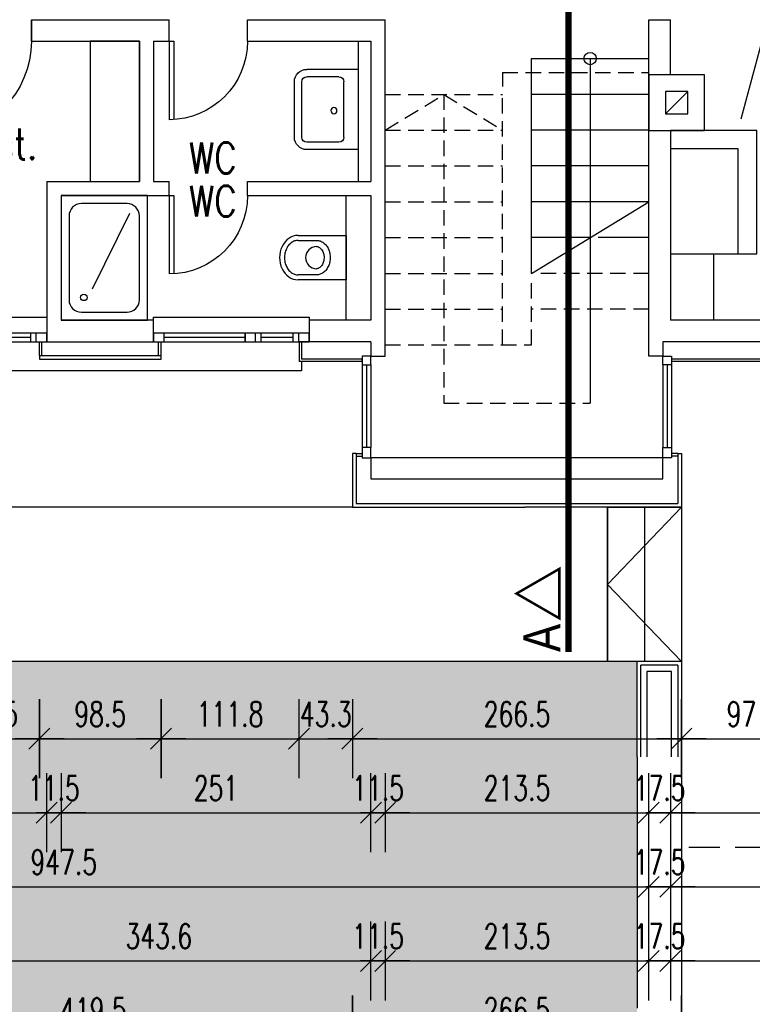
# Model space of a CAD drawing. Header units: millimetres. Extents: x -9704 to 3214, y -3659 to 2082.
# Tile 29 of 33: x 468 to 1061, y -515 to 283. Entities that reach past the tile are written whole.
import ezdxf

# ---------------------------------------------------------------- set-up
doc = ezdxf.new("R2010")
doc.units = ezdxf.units.MM
doc.header["$LTSCALE"] = 100
for name, pattern in [('STRICHPUNKTX2', [0.2, 0.1, -0.05, 0, -0.05]), ('VERDECKT', [0.0375, 0.025, -0.0125]), ('VERDECKT2', [0.01875, 0.0125, -0.00625])]:
    doc.linetypes.add(name, pattern=pattern)
for name, color, linetype in [('A-Ansi-contin', 9, 'Continuous'), ('A-Ansi-gestrich', 9, 'VERDECKT'), ('A-Ansi-Grün', 120, 'Continuous'), ('A-Einr', 171, 'Continuous'), ('A-FenTür', 2, 'Continuous'), ('A-HLS', 4, 'Continuous'), ('A-Schraffgrau', 254, 'Continuous'), ('A-Text100', 133, 'Continuous'), ('A-Wand-MW', 6, 'Continuous'), ('A-Wand-VMZ', 34, 'Continuous'), ('A-Wand_Holzfassade', 41, 'Continuous'), ('A_Bem', 4, 'Continuous'), ('A_Linie-Verdeckt', 2, 'VERDECKT2'), ('A_Treppen', 30, 'Continuous'), ('MASZE', 2, 'Continuous')]:
    doc.layers.add(name, color=color, linetype=linetype)
doc.layers.get('0').freeze()
doc.styles.add('Arial', font='arialn.ttf')
doc.styles.add('Bem100', font='romans.shx', dxfattribs={"width": 0.7})
doc.styles.add('Romans', font='Romans.shx', dxfattribs={"width": 0.7})
doc.dimstyles.new('Bem100', dxfattribs={"dimtxt": 20, "dimasz": 0.8, "dimexe": 1.25, "dimexo": 0.625, "dimgap": 10, "dimtad": 1, "dimdec": 1, "dimdsep": 46, "dimtxsty": 'Bem100', "dimblk": 'Bem100', "dimcen": 2.5, "dimse1": 1, "dimse2": 1, "dimclrd": 256, "dimadec": 0, "dimazin": 2, "dimtfac": 1, "dimtdec": 1, "dimtix": 1, "dimtmove": 2, "dimatfit": 3, "dimldrblk": 'NONE', "dimfxl": 0, "dimlwd": -1, "dimarcsym": 0})

# ---------------------------------------------------------------- blocks, each defined once
blk = doc.blocks.new('WT-65-52')
at = {"layer": 'A-HLS', "ltscale": 80}
for p, q in [((0, -32.5), (0, 32.5)), ((0, 32.5), (28.28, 32.5)), ((0, 32.5), (42, 32.5)), ((16, 26.5), (42, 26.5)), ((12, -22.5), (12, 22.5)), ((46, -22.5), (46, 22.5)), ((52, -22.5), (52, 22.5)), ((16, -26.5), (42, -26.5)), ((0, -32.5), (28.28, -32.5)), ((0, -32.5), (42, -32.5))]:
    blk.add_line(p, q, dxfattribs=at)
blk.add_circle((20, -0.89), 2.5, dxfattribs=at)
for centre, radius, start, end in [((42, 22.5), 10, 0, 90), ((16, 22.5), 4, 90, 180), ((42, 22.5), 4, 0, 90), ((16, -22.5), 4, 180, 270), ((42, -22.5), 10, 270, 0), ((42, -22.5), 4, 270, 0)]:
    blk.add_arc(centre, radius, start, end, dxfattribs=at)
blk = doc.blocks.new('WC-40-60')
at = {"layer": 'A-HLS', "ltscale": 80}
for p, q in [((0, -18), (0, 18)), ((0, 18), (39, 18)), ((24, 14), (39, 14)), ((39, -14), (24, -14)), ((39, -18), (0, -18))]:
    blk.add_line(p, q, dxfattribs=at)
blk.add_arc((24, 0), 9, 270, 90, dxfattribs=at)
blk.add_ellipse((39, 0), major_axis=(0, -18), ratio=0.833333, start_param=0, end_param=3.141593, dxfattribs=at)
for points, knots in [([(24, -14), (23.05, -14), (22.1, -13.84), (20.23, -13.2), (19.31, -12.71), (17.58, -11.41), (16.77, -10.6), (15.33, -8.68), (14.71, -7.57), (13.73, -5.17), (13.38, -3.87), (12.99, -1.18), (12.95, 0.2), (13.19, 2.91), (13.47, 4.24), (14.31, 6.74), (14.88, 7.9), (16.22, 9.95), (16.99, 10.84), (18.67, 12.29), (19.57, 12.86), (21.42, 13.66), (22.37, 13.9), (23.54, 13.99), (23.77, 14), (24, 14)], [0, 0, 0, 0, 0.279508, 0.279508, 0.559016, 0.559016, 0.838523, 0.838523, 1.118031, 1.118031, 1.397539, 1.397539, 1.677047, 1.677047, 1.956555, 1.956555, 2.236062, 2.236062, 2.51557, 2.51557, 2.795078, 2.795078, 3.074586, 3.074586, 3.141593, 3.141593, 3.141593, 3.141593]), ([(24, -9), (23.7, -9), (23.41, -8.96), (22.8, -8.81), (22.48, -8.69), (21.79, -8.32), (21.43, -8.07), (20.7, -7.43), (20.33, -7.03), (19.65, -6.1), (19.33, -5.55), (18.84, -4.48), (18.65, -3.99), (18.34, -2.95), (18.22, -2.41), (18.02, -1.07), (17.98, -0.24), (18.04, 1.18), (18.11, 1.78), (18.34, 2.96), (18.5, 3.53), (18.88, 4.59), (19.1, 5.1), (19.92, 6.59), (20.6, 7.38), (21.67, 8.25), (22.06, 8.48), (22.73, 8.79), (23.03, 8.88), (23.54, 8.98), (23.77, 9), (24, 9)], [0, 0, 0, 0, 0.209618, 0.209618, 0.419235, 0.419235, 0.634683, 0.634683, 0.850131, 0.850131, 1.065579, 1.065579, 1.229173, 1.229173, 1.392767, 1.392767, 1.624417, 1.624417, 1.799905, 1.799905, 1.975393, 1.975393, 2.150881, 2.150881, 2.54745, 2.54745, 2.783121, 2.783121, 2.979166, 2.979166, 3.141593, 3.141593, 3.141593, 3.141593]), ([(39, -14), (39.95, -14), (40.9, -13.84), (42.77, -13.2), (43.69, -12.71), (45.42, -11.41), (46.23, -10.6), (47.67, -8.68), (48.29, -7.57), (49.27, -5.17), (49.62, -3.87), (50.01, -1.18), (50.05, 0.2), (49.81, 2.91), (49.53, 4.24), (48.69, 6.74), (48.12, 7.9), (46.78, 9.95), (46.01, 10.84), (44.33, 12.29), (43.43, 12.86), (41.58, 13.66), (40.63, 13.9), (39.46, 13.99), (39.23, 14), (39, 14)], [0, 0, 0, 0, 0.279508, 0.279508, 0.559016, 0.559016, 0.838523, 0.838523, 1.118031, 1.118031, 1.397539, 1.397539, 1.677047, 1.677047, 1.956555, 1.956555, 2.236062, 2.236062, 2.51557, 2.51557, 2.795078, 2.795078, 3.074586, 3.074586, 3.141593, 3.141593, 3.141593, 3.141593])]:
    blk.add_open_spline(points, degree=3, knots=knots, dxfattribs=at)
blk = doc.blocks.new('IW17-Tür76')
for p, q in [((0, 0), (0, -17.5)), ((76, 0), (76, -17.5))]:
    blk.add_line(p, q)
at = {"layer": 'A-FenTür'}
for p, q in [((0, 0), (0, 76)), ((4, 0), (4, 75.89)), ((0, 0), (4, 0))]:
    blk.add_line(p, q, dxfattribs=at)
blk.add_arc((0, 0), 76, 0, 90, dxfattribs=at)
blk = doc.blocks.new('Bem100')
at = {"layer": 'MASZE', "linetype": 'Continuous'}
for p, q in [((0, -40), (0, 40)), ((10.61, 10.61), (-10.61, -10.61)), ((-25, 0), (25, 0))]:
    blk.add_line(p, q, dxfattribs=at)
blk = doc.blocks.new('*D184')
at = {"layer": 'A_Bem'}
blk.add_line((407.8, -300), (482.7, -300), dxfattribs=at)
at = {"layer": 'Defpoints', "color": 0}
for p in [(407, 5.5), (483.5, 7.5), (483.5, -300)]:
    blk.add_point(p, dxfattribs=at)
at = {"layer": 'A_Bem', "xscale": 0.8, "yscale": 0.8, "zscale": 0.8, "rotation": 180}
blk.add_blockref('Bem100', (407, -300), dxfattribs=at)
at = {"layer": 'A_Bem', "xscale": 0.8, "yscale": 0.8, "zscale": 0.8}
blk.add_blockref('Bem100', (483.5, -300), dxfattribs=at)
at = {"layer": 'A_Bem', "color": 0, "insert": (445.25, -280), "char_height": 20, "attachment_point": 5, "style": 'Bem100'}
blk.add_mtext('76.5', dxfattribs=at)
blk = doc.blocks.new('_None')
blk = doc.blocks.new('*D185')
at = {"layer": 'A_Bem'}
blk.add_line((484.3, -300), (581.2, -300), dxfattribs=at)
at = {"layer": 'Defpoints', "color": 0}
for p in [(483.5, 7.5), (582, 7.5), (582, -300)]:
    blk.add_point(p, dxfattribs=at)
at = {"layer": 'A_Bem', "xscale": 0.8, "yscale": 0.8, "zscale": 0.8, "rotation": 180}
blk.add_blockref('Bem100', (483.5, -300), dxfattribs=at)
at = {"layer": 'A_Bem', "xscale": 0.8, "yscale": 0.8, "zscale": 0.8}
blk.add_blockref('Bem100', (582, -300), dxfattribs=at)
at = {"layer": 'A_Bem', "color": 0, "insert": (532.75, -280), "char_height": 20, "attachment_point": 5, "style": 'Bem100'}
blk.add_mtext('98.5', dxfattribs=at)
blk = doc.blocks.new('*D186')
at = {"layer": 'A_Bem'}
blk.add_line((582.8, -300), (692.95, -300), dxfattribs=at)
at = {"layer": 'Defpoints', "color": 0}
for p in [(582, 7.5), (693.75, 5.5), (693.75, -300)]:
    blk.add_point(p, dxfattribs=at)
at = {"layer": 'A_Bem', "xscale": 0.8, "yscale": 0.8, "zscale": 0.8, "rotation": 180}
blk.add_blockref('Bem100', (582, -300), dxfattribs=at)
at = {"layer": 'A_Bem', "xscale": 0.8, "yscale": 0.8, "zscale": 0.8}
blk.add_blockref('Bem100', (693.75, -300), dxfattribs=at)
at = {"layer": 'A_Bem', "color": 0, "insert": (637.88, -280), "char_height": 20, "attachment_point": 5, "style": 'Bem100'}
blk.add_mtext('111.8', dxfattribs=at)
blk = doc.blocks.new('*D187')
at = {"layer": 'A_Bem'}
for p, q in [((692.95, -300), (692.15, -300)), ((693.75, -300), (737, -300)), ((737.8, -300), (738.6, -300))]:
    blk.add_line(p, q, dxfattribs=at)
at = {"layer": 'Defpoints', "color": 0}
for p in [(693.75, 5.5), (737, -112.5), (737, -300)]:
    blk.add_point(p, dxfattribs=at)
at = {"layer": 'A_Bem', "xscale": 0.8, "yscale": 0.8, "zscale": 0.8}
blk.add_blockref('Bem100', (693.75, -300), dxfattribs=at)
at = {"layer": 'A_Bem', "xscale": 0.8, "yscale": 0.8, "zscale": 0.8, "rotation": 180}
blk.add_blockref('Bem100', (737, -300), dxfattribs=at)
at = {"layer": 'A_Bem', "color": 0, "insert": (715.38, -280), "char_height": 20, "attachment_point": 5, "style": 'Bem100'}
blk.add_mtext('43.3', dxfattribs=at)
blk = doc.blocks.new('*D188')
at = {"layer": 'A_Bem'}
blk.add_line((737.8, -300), (1002.7, -300), dxfattribs=at)
at = {"layer": 'Defpoints', "color": 0}
for p in [(737, -112.5), (1003.5, -112.5), (1003.5, -300)]:
    blk.add_point(p, dxfattribs=at)
at = {"layer": 'A_Bem', "xscale": 0.8, "yscale": 0.8, "zscale": 0.8, "rotation": 180}
blk.add_blockref('Bem100', (737, -300), dxfattribs=at)
at = {"layer": 'A_Bem', "xscale": 0.8, "yscale": 0.8, "zscale": 0.8}
blk.add_blockref('Bem100', (1003.5, -300), dxfattribs=at)
at = {"layer": 'A_Bem', "color": 0, "insert": (870.25, -280), "char_height": 20, "attachment_point": 5, "style": 'Bem100'}
blk.add_mtext('266.5', dxfattribs=at)
blk = doc.blocks.new('*D189')
at = {"layer": 'A_Bem'}
blk.add_line((1004.3, -300), (1099.7, -300), dxfattribs=at)
at = {"layer": 'Defpoints', "color": 0}
for p in [(1100.5, 5.5), (1003.5, -112.5), (1100.5, -300)]:
    blk.add_point(p, dxfattribs=at)
at = {"layer": 'A_Bem', "xscale": 0.8, "yscale": 0.8, "zscale": 0.8, "rotation": 180}
blk.add_blockref('Bem100', (1003.5, -300), dxfattribs=at)
at = {"layer": 'A_Bem', "xscale": 0.8, "yscale": 0.8, "zscale": 0.8}
blk.add_blockref('Bem100', (1100.5, -300), dxfattribs=at)
at = {"layer": 'A_Bem', "color": 0, "insert": (1052, -280), "char_height": 20, "attachment_point": 5, "style": 'Bem100'}
blk.add_mtext('97', dxfattribs=at)
blk = doc.blocks.new('*D195')
at = {"layer": 'A_Bem'}
blk.add_line((351.8, -360), (488.7, -360), dxfattribs=at)
at = {"layer": 'Defpoints', "color": 0}
for p in [(489.5, 41.5), (351, 39), (489.5, -360)]:
    blk.add_point(p, dxfattribs=at)
at = {"layer": 'A_Bem', "xscale": 0.8, "yscale": 0.8, "zscale": 0.8, "rotation": 180}
blk.add_blockref('Bem100', (351, -360), dxfattribs=at)
at = {"layer": 'A_Bem', "xscale": 0.8, "yscale": 0.8, "zscale": 0.8}
blk.add_blockref('Bem100', (489.5, -360), dxfattribs=at)
at = {"layer": 'A_Bem', "color": 0, "insert": (420.25, -340), "char_height": 20, "attachment_point": 5, "style": 'Bem100'}
blk.add_mtext('138.5', dxfattribs=at)
blk = doc.blocks.new('*D196')
at = {"layer": 'A_Bem'}
for p, q in [((488.7, -360), (487.9, -360)), ((489.5, -360), (501, -360)), ((501.8, -360), (502.6, -360))]:
    blk.add_line(p, q, dxfattribs=at)
at = {"layer": 'Defpoints', "color": 0}
for p in [(489.5, 41.5), (501, 39), (501, -360)]:
    blk.add_point(p, dxfattribs=at)
at = {"layer": 'A_Bem', "xscale": 0.8, "yscale": 0.8, "zscale": 0.8}
blk.add_blockref('Bem100', (489.5, -360), dxfattribs=at)
at = {"layer": 'A_Bem', "xscale": 0.8, "yscale": 0.8, "zscale": 0.8, "rotation": 180}
blk.add_blockref('Bem100', (501, -360), dxfattribs=at)
at = {"layer": 'A_Bem', "color": 0, "insert": (495.25, -340), "char_height": 20, "attachment_point": 5, "style": 'Bem100'}
blk.add_mtext('11.5', dxfattribs=at)
blk = doc.blocks.new('*D197')
at = {"layer": 'A_Bem'}
blk.add_line((501.8, -360), (751.2, -360), dxfattribs=at)
at = {"layer": 'Defpoints', "color": 0}
for p in [(501, 39), (752, 39), (752, -360)]:
    blk.add_point(p, dxfattribs=at)
at = {"layer": 'A_Bem', "xscale": 0.8, "yscale": 0.8, "zscale": 0.8, "rotation": 180}
blk.add_blockref('Bem100', (501, -360), dxfattribs=at)
at = {"layer": 'A_Bem', "xscale": 0.8, "yscale": 0.8, "zscale": 0.8}
blk.add_blockref('Bem100', (752, -360), dxfattribs=at)
at = {"layer": 'A_Bem', "color": 0, "insert": (626.5, -340), "char_height": 20, "attachment_point": 5, "style": 'Bem100'}
blk.add_mtext('251', dxfattribs=at)
blk = doc.blocks.new('*D198')
at = {"layer": 'A_Bem'}
for p, q in [((751.2, -360), (750.4, -360)), ((752, -360), (763.5, -360)), ((764.3, -360), (765.1, -360))]:
    blk.add_line(p, q, dxfattribs=at)
at = {"layer": 'Defpoints', "color": 0}
for p in [(752, 39), (763.5, 10), (763.5, -360)]:
    blk.add_point(p, dxfattribs=at)
at = {"layer": 'A_Bem', "xscale": 0.8, "yscale": 0.8, "zscale": 0.8}
blk.add_blockref('Bem100', (752, -360), dxfattribs=at)
at = {"layer": 'A_Bem', "xscale": 0.8, "yscale": 0.8, "zscale": 0.8, "rotation": 180}
blk.add_blockref('Bem100', (763.5, -360), dxfattribs=at)
at = {"layer": 'A_Bem', "color": 0, "insert": (757.75, -340), "char_height": 20, "attachment_point": 5, "style": 'Bem100'}
blk.add_mtext('11.5', dxfattribs=at)
blk = doc.blocks.new('*D199')
at = {"layer": 'A_Bem'}
blk.add_line((764.3, -360), (976.2, -360), dxfattribs=at)
at = {"layer": 'Defpoints', "color": 0}
for p in [(763.5, 10), (977, 10), (977, -360)]:
    blk.add_point(p, dxfattribs=at)
at = {"layer": 'A_Bem', "xscale": 0.8, "yscale": 0.8, "zscale": 0.8, "rotation": 180}
blk.add_blockref('Bem100', (763.5, -360), dxfattribs=at)
at = {"layer": 'A_Bem', "xscale": 0.8, "yscale": 0.8, "zscale": 0.8}
blk.add_blockref('Bem100', (977, -360), dxfattribs=at)
at = {"layer": 'A_Bem', "color": 0, "insert": (870.25, -340), "char_height": 20, "attachment_point": 5, "style": 'Bem100'}
blk.add_mtext('213.5', dxfattribs=at)
blk = doc.blocks.new('*D200')
at = {"layer": 'A_Bem'}
for p, q in [((976.2, -360), (975.4, -360)), ((977, -360), (994.5, -360)), ((995.3, -360), (996.1, -360))]:
    blk.add_line(p, q, dxfattribs=at)
at = {"layer": 'Defpoints', "color": 0}
for p in [(994.5, 39), (977, 10), (994.5, -360)]:
    blk.add_point(p, dxfattribs=at)
at = {"layer": 'A_Bem', "xscale": 0.8, "yscale": 0.8, "zscale": 0.8}
blk.add_blockref('Bem100', (977, -360), dxfattribs=at)
at = {"layer": 'A_Bem', "xscale": 0.8, "yscale": 0.8, "zscale": 0.8, "rotation": 180}
blk.add_blockref('Bem100', (994.5, -360), dxfattribs=at)
at = {"layer": 'A_Bem', "color": 0, "insert": (985.75, -340), "char_height": 20, "attachment_point": 5, "style": 'Bem100'}
blk.add_mtext('17.5', dxfattribs=at)
blk = doc.blocks.new('*D201')
at = {"layer": 'A_Bem'}
blk.add_line((995.3, -360), (1507.2, -360), dxfattribs=at)
at = {"layer": 'Defpoints', "color": 0}
for p in [(1508, 240), (994.5, 39), (1508, -360)]:
    blk.add_point(p, dxfattribs=at)
at = {"layer": 'A_Bem', "xscale": 0.8, "yscale": 0.8, "zscale": 0.8, "rotation": 180}
blk.add_blockref('Bem100', (994.5, -360), dxfattribs=at)
at = {"layer": 'A_Bem', "xscale": 0.8, "yscale": 0.8, "zscale": 0.8}
blk.add_blockref('Bem100', (1508, -360), dxfattribs=at)
at = {"layer": 'A_Bem', "color": 0, "insert": (1251.25, -340), "char_height": 20, "attachment_point": 5, "style": 'Bem100'}
blk.add_mtext('513.5', dxfattribs=at)
blk = doc.blocks.new('*D205')
at = {"layer": 'A_Bem'}
blk.add_line((30.3, -420), (976.2, -420), dxfattribs=at)
at = {"layer": 'Defpoints', "color": 0}
for p in [(977, 427.5), (29.5, 282.5), (977, -420)]:
    blk.add_point(p, dxfattribs=at)
at = {"layer": 'A_Bem', "xscale": 0.8, "yscale": 0.8, "zscale": 0.8, "rotation": 180}
blk.add_blockref('Bem100', (29.5, -420), dxfattribs=at)
at = {"layer": 'A_Bem', "xscale": 0.8, "yscale": 0.8, "zscale": 0.8}
blk.add_blockref('Bem100', (977, -420), dxfattribs=at)
at = {"layer": 'A_Bem', "color": 0, "insert": (503.25, -400), "char_height": 20, "attachment_point": 5, "style": 'Bem100'}
blk.add_mtext('947.5', dxfattribs=at)
blk = doc.blocks.new('*D208')
at = {"layer": 'A_Bem'}
for p, q in [((976.2, -420), (975.4, -420)), ((977, -420), (994.5, -420)), ((995.3, -420), (996.1, -420))]:
    blk.add_line(p, q, dxfattribs=at)
at = {"layer": 'Defpoints', "color": 0}
for p in [(977, 427.5), (994.5, 427.5), (994.5, -420)]:
    blk.add_point(p, dxfattribs=at)
at = {"layer": 'A_Bem', "xscale": 0.8, "yscale": 0.8, "zscale": 0.8}
blk.add_blockref('Bem100', (977, -420), dxfattribs=at)
at = {"layer": 'A_Bem', "xscale": 0.8, "yscale": 0.8, "zscale": 0.8, "rotation": 180}
blk.add_blockref('Bem100', (994.5, -420), dxfattribs=at)
at = {"layer": 'A_Bem', "color": 0, "insert": (985.75, -400), "char_height": 20, "attachment_point": 5, "style": 'Bem100'}
blk.add_mtext('17.5', dxfattribs=at)
blk = doc.blocks.new('*D209')
at = {"layer": 'A_Bem'}
blk.add_line((995.3, -420), (1507.2, -420), dxfattribs=at)
at = {"layer": 'Defpoints', "color": 0}
for p in [(1508, 690), (994.5, 427.5), (1508, -420)]:
    blk.add_point(p, dxfattribs=at)
at = {"layer": 'A_Bem', "xscale": 0.8, "yscale": 0.8, "zscale": 0.8, "rotation": 180}
blk.add_blockref('Bem100', (994.5, -420), dxfattribs=at)
at = {"layer": 'A_Bem', "xscale": 0.8, "yscale": 0.8, "zscale": 0.8}
blk.add_blockref('Bem100', (1508, -420), dxfattribs=at)
at = {"layer": 'A_Bem', "color": 0, "insert": (1251.25, -400), "char_height": 20, "attachment_point": 5, "style": 'Bem100'}
blk.add_mtext('513.5', dxfattribs=at)
blk = doc.blocks.new('*D222')
at = {"layer": 'A_Bem'}
blk.add_line((409.21, -480), (751.2, -480), dxfattribs=at)
at = {"layer": 'Defpoints', "color": 0}
for p in [(752, 700.79), (408.41, 690), (752, -480)]:
    blk.add_point(p, dxfattribs=at)
at = {"layer": 'A_Bem', "xscale": 0.8, "yscale": 0.8, "zscale": 0.8, "rotation": 180}
blk.add_blockref('Bem100', (408.41, -480), dxfattribs=at)
at = {"layer": 'A_Bem', "xscale": 0.8, "yscale": 0.8, "zscale": 0.8}
blk.add_blockref('Bem100', (752, -480), dxfattribs=at)
at = {"layer": 'A_Bem', "color": 0, "insert": (580.2, -460), "char_height": 20, "attachment_point": 5, "style": 'Bem100'}
blk.add_mtext('343.6', dxfattribs=at)
blk = doc.blocks.new('*D223')
at = {"layer": 'A_Bem'}
for p, q in [((751.2, -480), (750.4, -480)), ((752, -480), (763.5, -480)), ((764.3, -480), (765.1, -480))]:
    blk.add_line(p, q, dxfattribs=at)
at = {"layer": 'Defpoints', "color": 0}
for p in [(752, 700.79), (763.5, 664), (763.5, -480)]:
    blk.add_point(p, dxfattribs=at)
at = {"layer": 'A_Bem', "xscale": 0.8, "yscale": 0.8, "zscale": 0.8}
blk.add_blockref('Bem100', (752, -480), dxfattribs=at)
at = {"layer": 'A_Bem', "xscale": 0.8, "yscale": 0.8, "zscale": 0.8, "rotation": 180}
blk.add_blockref('Bem100', (763.5, -480), dxfattribs=at)
at = {"layer": 'A_Bem', "color": 0, "insert": (757.75, -460), "char_height": 20, "attachment_point": 5, "style": 'Bem100'}
blk.add_mtext('11.5', dxfattribs=at)
blk = doc.blocks.new('*D224')
at = {"layer": 'A_Bem'}
blk.add_line((764.3, -480), (976.2, -480), dxfattribs=at)
at = {"layer": 'Defpoints', "color": 0}
for p in [(977, 707.5), (763.5, 664), (977, -480)]:
    blk.add_point(p, dxfattribs=at)
at = {"layer": 'A_Bem', "xscale": 0.8, "yscale": 0.8, "zscale": 0.8, "rotation": 180}
blk.add_blockref('Bem100', (763.5, -480), dxfattribs=at)
at = {"layer": 'A_Bem', "xscale": 0.8, "yscale": 0.8, "zscale": 0.8}
blk.add_blockref('Bem100', (977, -480), dxfattribs=at)
at = {"layer": 'A_Bem', "color": 0, "insert": (870.25, -460), "char_height": 20, "attachment_point": 5, "style": 'Bem100'}
blk.add_mtext('213.5', dxfattribs=at)
blk = doc.blocks.new('*D225')
at = {"layer": 'A_Bem'}
for p, q in [((976.2, -480), (975.4, -480)), ((977, -480), (994.5, -480)), ((995.3, -480), (996.1, -480))]:
    blk.add_line(p, q, dxfattribs=at)
at = {"layer": 'Defpoints', "color": 0}
for p in [(977, 707.5), (994.5, 690), (994.5, -480)]:
    blk.add_point(p, dxfattribs=at)
at = {"layer": 'A_Bem', "xscale": 0.8, "yscale": 0.8, "zscale": 0.8}
blk.add_blockref('Bem100', (977, -480), dxfattribs=at)
at = {"layer": 'A_Bem', "xscale": 0.8, "yscale": 0.8, "zscale": 0.8, "rotation": 180}
blk.add_blockref('Bem100', (994.5, -480), dxfattribs=at)
at = {"layer": 'A_Bem', "color": 0, "insert": (985.75, -460), "char_height": 20, "attachment_point": 5, "style": 'Bem100'}
blk.add_mtext('17.5', dxfattribs=at)
blk = doc.blocks.new('*D226')
at = {"layer": 'A_Bem'}
blk.add_line((995.3, -480), (1507.2, -480), dxfattribs=at)
at = {"layer": 'Defpoints', "color": 0}
for p in [(994.5, 690), (1508, 690), (1508, -480)]:
    blk.add_point(p, dxfattribs=at)
at = {"layer": 'A_Bem', "xscale": 0.8, "yscale": 0.8, "zscale": 0.8, "rotation": 180}
blk.add_blockref('Bem100', (994.5, -480), dxfattribs=at)
at = {"layer": 'A_Bem', "xscale": 0.8, "yscale": 0.8, "zscale": 0.8}
blk.add_blockref('Bem100', (1508, -480), dxfattribs=at)
at = {"layer": 'A_Bem', "color": 0, "insert": (1251.25, -460), "char_height": 20, "attachment_point": 5, "style": 'Bem100'}
blk.add_mtext('513.5', dxfattribs=at)
blk = doc.blocks.new('*D229')
at = {"layer": 'A_Bem'}
blk.add_line((318.3, -540), (736.2, -540), dxfattribs=at)
at = {"layer": 'Defpoints', "color": 0}
for p in [(317.5, 5.5), (737, -112.5), (737, -540)]:
    blk.add_point(p, dxfattribs=at)
at = {"layer": 'A_Bem', "xscale": 0.8, "yscale": 0.8, "zscale": 0.8, "rotation": 180}
blk.add_blockref('Bem100', (317.5, -540), dxfattribs=at)
at = {"layer": 'A_Bem', "xscale": 0.8, "yscale": 0.8, "zscale": 0.8}
blk.add_blockref('Bem100', (737, -540), dxfattribs=at)
at = {"layer": 'A_Bem', "color": 0, "insert": (527.25, -520), "char_height": 20, "attachment_point": 5, "style": 'Bem100'}
blk.add_mtext('419.5', dxfattribs=at)
blk = doc.blocks.new('*D230')
at = {"layer": 'A_Bem'}
blk.add_line((737.8, -540), (1002.7, -540), dxfattribs=at)
at = {"layer": 'Defpoints', "color": 0}
for p in [(737, -112.5), (1003.5, -112.5), (1003.5, -540)]:
    blk.add_point(p, dxfattribs=at)
at = {"layer": 'A_Bem', "xscale": 0.8, "yscale": 0.8, "zscale": 0.8, "rotation": 180}
blk.add_blockref('Bem100', (737, -540), dxfattribs=at)
at = {"layer": 'A_Bem', "xscale": 0.8, "yscale": 0.8, "zscale": 0.8}
blk.add_blockref('Bem100', (1003.5, -540), dxfattribs=at)
at = {"layer": 'A_Bem', "color": 0, "insert": (870.25, -520), "char_height": 20, "attachment_point": 5, "style": 'Bem100'}
blk.add_mtext('266.5', dxfattribs=at)
blk = doc.blocks.new('*D231')
at = {"layer": 'A_Bem'}
blk.add_line((1004.3, -540), (1540.7, -540), dxfattribs=at)
at = {"layer": 'Defpoints', "color": 0}
for p in [(1541.5, 5.5), (1003.5, -112.5), (1541.5, -540)]:
    blk.add_point(p, dxfattribs=at)
at = {"layer": 'A_Bem', "xscale": 0.8, "yscale": 0.8, "zscale": 0.8, "rotation": 180}
blk.add_blockref('Bem100', (1003.5, -540), dxfattribs=at)
at = {"layer": 'A_Bem', "xscale": 0.8, "yscale": 0.8, "zscale": 0.8}
blk.add_blockref('Bem100', (1541.5, -540), dxfattribs=at)
at = {"layer": 'A_Bem', "color": 0, "insert": (1272.5, -520), "char_height": 20, "attachment_point": 5, "style": 'Bem100'}
blk.add_mtext('538', dxfattribs=at)
blk = doc.blocks.new('*D246')
at = {"layer": 'A_Bem'}
blk.add_line((1870.84, -71.7), (1870.84, 281.7), dxfattribs=at)
at = {"layer": 'Defpoints', "color": 0}
for p in [(763.5, 282.5), (1870.84, 282.5), (752, -72.5)]:
    blk.add_point(p, dxfattribs=at)
at = {"layer": 'A_Bem', "xscale": 0.8, "yscale": 0.8, "zscale": 0.8}
for p, rotation in [((1870.84, 282.5), 90), ((1870.84, -72.5), 270)]:
    blk.add_blockref('Bem100', p, dxfattribs=dict(at, rotation=rotation))
at = {"layer": 'A_Bem', "color": 0, "insert": (1850.84, 105), "char_height": 20, "attachment_point": 5, "rotation": 90, "style": 'Bem100'}
blk.add_mtext('355', dxfattribs=at)
blk = doc.blocks.new('*D247')
at = {"layer": 'A_Bem'}
blk.add_line((1870.84, 283.3), (1870.84, 426.7), dxfattribs=at)
at = {"layer": 'Defpoints', "color": 0}
for p in [(783.5, 427.5), (1870.84, 427.5), (763.5, 282.5)]:
    blk.add_point(p, dxfattribs=at)
at = {"layer": 'A_Bem', "xscale": 0.8, "yscale": 0.8, "zscale": 0.8}
for p, rotation in [((1870.84, 427.5), 90), ((1870.84, 282.5), 270)]:
    blk.add_blockref('Bem100', p, dxfattribs=dict(at, rotation=rotation))
at = {"layer": 'A_Bem', "color": 0, "insert": (1850.84, 355), "char_height": 20, "attachment_point": 5, "rotation": 90, "style": 'Bem100'}
blk.add_mtext('145', dxfattribs=at)
blk = doc.blocks.new('*D251')
at = {"layer": 'A_Bem'}
for p, q in [((1750.84, -68.2), (1750.84, -67.4)), ((1750.84, -112.5), (1750.84, -69)), ((1750.84, -113.3), (1750.84, -114.1))]:
    blk.add_line(p, q, dxfattribs=at)
at = {"layer": 'Defpoints', "color": 0}
for p in [(1003.5, -69), (1750.84, -69), (1003.5, -112.5)]:
    blk.add_point(p, dxfattribs=at)
at = {"layer": 'A_Bem', "xscale": 0.8, "yscale": 0.8, "zscale": 0.8}
for p, rotation in [((1750.84, -69), 270), ((1750.84, -112.5), 90)]:
    blk.add_blockref('Bem100', p, dxfattribs=dict(at, rotation=rotation))
at = {"layer": 'A_Bem', "color": 0, "insert": (1730.84, -90.75), "char_height": 20, "attachment_point": 5, "rotation": 90, "style": 'Bem100'}
blk.add_mtext('43.5', dxfattribs=at)
blk = doc.blocks.new('*D252')
at = {"layer": 'A_Bem'}
blk.add_line((1750.84, -68.2), (1750.84, 4.7), dxfattribs=at)
at = {"layer": 'Defpoints', "color": 0}
for p in [(1100.5, 5.5), (1750.84, 5.5), (1003.5, -69)]:
    blk.add_point(p, dxfattribs=at)
at = {"layer": 'A_Bem', "xscale": 0.8, "yscale": 0.8, "zscale": 0.8}
for p, rotation in [((1750.84, 5.5), 90), ((1750.84, -69), 270)]:
    blk.add_blockref('Bem100', p, dxfattribs=dict(at, rotation=rotation))
at = {"layer": 'A_Bem', "color": 0, "insert": (1730.84, -31.75), "char_height": 20, "attachment_point": 5, "rotation": 90, "style": 'Bem100'}
blk.add_mtext('74.5', dxfattribs=at)
blk = doc.blocks.new('*D253')
at = {"layer": 'A_Bem'}
blk.add_line((1810.84, -111.7), (1810.84, 4.7), dxfattribs=at)
at = {"layer": 'Defpoints', "color": 0}
for p in [(1100.5, 5.5), (1810.84, 5.5), (1003.5, -112.5)]:
    blk.add_point(p, dxfattribs=at)
at = {"layer": 'A_Bem', "xscale": 0.8, "yscale": 0.8, "zscale": 0.8}
for p, rotation in [((1810.84, 5.5), 90), ((1810.84, -112.5), 270)]:
    blk.add_blockref('Bem100', p, dxfattribs=dict(at, rotation=rotation))
at = {"layer": 'A_Bem', "color": 0, "insert": (1790.84, -53.5), "char_height": 20, "attachment_point": 5, "rotation": 90, "style": 'Bem100'}
blk.add_mtext('118', dxfattribs=at)
blk = doc.blocks.new('*D254')
at = {"layer": 'A_Bem'}
for p, q in [((1870.84, -71.7), (1870.84, -70.9)), ((1870.84, -112.5), (1870.84, -72.5)), ((1870.84, -113.3), (1870.84, -114.1))]:
    blk.add_line(p, q, dxfattribs=at)
at = {"layer": 'Defpoints', "color": 0}
for p in [(870.25, -72.5), (1870.84, -72.5), (737, -112.5)]:
    blk.add_point(p, dxfattribs=at)
at = {"layer": 'A_Bem', "xscale": 0.8, "yscale": 0.8, "zscale": 0.8}
for p, rotation in [((1870.84, -72.5), 270), ((1870.84, -112.5), 90)]:
    blk.add_blockref('Bem100', p, dxfattribs=dict(at, rotation=rotation))
at = {"layer": 'A_Bem', "color": 0, "insert": (1850.84, -92.5), "char_height": 20, "attachment_point": 5, "rotation": 90, "style": 'Bem100'}
blk.add_mtext('40', dxfattribs=at)
blk = doc.blocks.new('*D255')
at = {"layer": 'A_Bem'}
blk.add_line((1930.84, -111.7), (1930.84, 4.7), dxfattribs=at)
at = {"layer": 'Defpoints', "color": 0}
for p in [(1003.5, 5.5), (1930.84, 5.5), (1003.5, -112.5)]:
    blk.add_point(p, dxfattribs=at)
at = {"layer": 'A_Bem', "xscale": 0.8, "yscale": 0.8, "zscale": 0.8}
for p, rotation in [((1930.84, 5.5), 90), ((1930.84, -112.5), 270)]:
    blk.add_blockref('Bem100', p, dxfattribs=dict(at, rotation=rotation))
at = {"layer": 'A_Bem', "color": 0, "insert": (1910.84, -53.5), "char_height": 20, "attachment_point": 5, "rotation": 90, "style": 'Bem100'}
blk.add_mtext('118', dxfattribs=at)
blk = doc.blocks.new('IW11-Tür63')
for p, q in [((0, 0), (0, -11.5)), ((63.5, 0), (63.5, -11.5))]:
    blk.add_line(p, q)
at = {"layer": 'A-FenTür'}
for p, q in [((0, 0), (0, 63.5)), ((4, 0), (4, 63.37)), ((0, 0), (4, 0))]:
    blk.add_line(p, q, dxfattribs=at)
blk.add_arc((0, 0), 63.5, 0, 90, dxfattribs=at)
blk = doc.blocks.new('IW17-Tür63')
for p, q in [((0, 0), (0, -17.5)), ((63.5, 0), (63.5, -17.5))]:
    blk.add_line(p, q)
at = {"layer": 'A-FenTür'}
for p, q in [((0, 0), (0, 63.5)), ((4, 0), (4, 63.37)), ((0, 0), (4, 0))]:
    blk.add_line(p, q, dxfattribs=at)
blk.add_arc((0, 0), 63.5, 0, 90, dxfattribs=at)

msp = doc.modelspace()

# ---------------------------------------------------------------- hatches: boundary and pattern name
at = {"layer": 'A-Schraffgrau'}
h = msp.add_hatch(dxfattribs=at)
h.set_pattern_fill('AR-CONC,_O', color=256, scale=0.5)
h.set_pattern_definition([(50, (0, 0), (91.0923, -7.9695), [9.525, -104.775]), (355, (0, 0), (-17.6214, 95.5283), [7.62, -83.82]), (100.451, (7.59, -0.66), (73.4713, 87.5583), [8.095, -89.045]), (46.1842, (0, 25.4), (135.5395, -21.021), [14.2875, -157.1625]), (96.6356, (11.3, 23.65), (118.702, 123.713), [12.1425, -133.5675]), (351.184, (0, 25.4), (118.7023, 123.7126), [11.43, -125.73]), (21, (12.7, 19.05), (75.8074, -51.1328), [9.525, -104.775]), (326, (12.7, 19.05), (30.901, 92.094), [7.62, -83.82]), (71.4514, (19.02, 14.79), (106.7082, 40.9614), [8.095, -89.045]), (37.5, (0, 0), (1.5443, 42.27752), [0, -82.804, 0, -85.09, 0, -84.1375]), (7.5, (0, 0), (33.40983, 50.0903), [0, -48.514, 0, -80.899, 0, -32.0675]), (327.5, (-28.32, 0), (67.7953, -2.86437), [0, -31.75, 0, -99.06, 0, -131.445]), (317.5, (-41.02, 0), (74.0646, 12.7132), [0, -41.275, 0, -65.786, 0, -93.345])])
h.paths.add_polyline_path([(2907.28, -164.06, -0.535996), (2213.81, 296.99, -0.228382), (2402.27, 688.07), (1077.56, 1306.54, -0.005192), (1077.66, 1296.15, -0.167901), (971, 987.47), (971, 834.46), (994.5, 823.5), (994.5, 723.5), (1541.5, 723.5), (1541.5, 621.5), (1966.5, 621.5), (1966.5, 111.75), (1791.5, 111.75), (1791.5, -314.86), (1566.5, -314.86), (1566.5, -954.21), (1605.96, -971.3), (1591.65, -1004.33), (967.5, -734), (967.5, -518.31), (967.5, -314.62), (967.5, -237.5), (943.5, -237.5), (-52.5, -237.5), (-52.5, 200.5), (-496.04, 200.5), (-496.04, 672.94), (-894.82, 858.9), (-1243.81, 110.48), (-717.09, -117.66), (1104.39, -906.6), (2177.09, -1371.22), (2316.57, -1431.63)])
h.paths.add_polyline_path([(1944.35, -333.71), (1894.35, -333.71), (1894.35, -283.71), (1944.35, -283.71)], flags=16)
h.paths.add_polyline_path([(1911.36, -253.51), (1861.36, -253.51), (1861.36, -228.51), (1911.36, -228.51)], flags=16)
h.paths.add_polyline_path([(1885.33, -202.65), (1860.33, -202.65), (1860.33, -152.65), (1885.33, -152.65)], flags=16)
h.paths.add_polyline_path([(1865.19, -335.01), (1865.19, -385.01), (1840.19, -385.01), (1840.19, -335.01)], flags=16)
h.paths.add_polyline_path([(1900.54, -40.62), (1850.54, -40.62), (1850.54, 9.38), (1900.54, 9.38)], flags=16)
h.paths.add_polyline_path([(1802.9, -361.04), (1802.9, -386.04), (1752.9, -386.04), (1752.9, -361.04)], flags=16)
h.paths.add_polyline_path([(1956.87, 60.89), (1906.87, 60.89), (1906.87, 85.89), (1956.87, 85.89)], flags=16)
h.paths.add_polyline_path([(1727.06, -401.34), (1727.06, -451.34), (1702.06, -451.34), (1702.06, -401.34)], flags=16)
h.paths.add_polyline_path([(1663.46, -368.24), (1663.46, -418.24), (1613.46, -418.24), (1613.46, -368.24)], flags=16)
h.paths.add_polyline_path([(3143.19, 342.15), (2402.27, 688.07, 0.228382), (2213.81, 296.99, 0.535996), (2907.28, -164.06)])
h.paths.add_polyline_path([(2688.81, 296.99, -1), (2738.81, 296.99, -1)], flags=17)
h.paths.add_polyline_path([(-750.82, 701.56), (-709.13, 682.12), (-721.81, 654.93), (-763.5, 674.37)], flags=24)
h.paths.add_polyline_path([(2688.53, 334.58), (2933.77, 334.58), (2933.77, 391.72), (2688.53, 391.72)], flags=24)

# ---------------------------------------------------------------- linework, layer by layer
at = {"layer": 'A-Ansi-contin'}
for p, q in [((400.75, 41.5), (489.5, 41.5)), ((410.5, 21.5), (483.25, 21.5)), ((582.25, 21.5), (693.5, 21.5)), ((693.5, 21.5), (693.75, 21.5)), ((695.75, 5.5), (695.75, -2)), ((745, 5.5), (745, 7.5)), ((695.75, -2), (407, -2))]:
    msp.add_line(p, q, dxfattribs=at)
for points in [[(400.75, 41.5), (489.5, 41.5), (489.5, 28.5), (400.75, 28.5)], [(576, 41.5), (702, 41.5), (702, 28.5), (576, 28.5)]]:
    msp.add_lwpolyline(points, close=True, dxfattribs=at)
at = {"layer": 'A-Ansi-gestrich', "ltscale": 10}
msp.add_line((1009.5, -387.73), (1447.43, -387.73), dxfattribs=at)
at = {"layer": 'A-Ansi-Grün'}
for p, q in [((737, -112.5), (317.5, -112.5)), ((943.5, -237.5), (943.5, -112.5)), ((943.5, -112.5), (1003.5, -112.5)), ((943.5, -175), (1003.5, -112.5)), ((943.5, -112.5), (943.5, -237.5)), ((973.5, -112.5), (973.5, -237.5)), ((1003.5, -112.5), (1003.5, -237.5)), ((1003.5, -237.5), (943.5, -175)), ((943.5, -237.5), (-52.5, -237.5)), ((1003.5, -237.5), (943.5, -237.5))]:
    msp.add_line(p, q, dxfattribs=at)
at = {"layer": 'A-Einr'}
msp.add_lwpolyline([(564.5, 151.5), (564.5, 265), (524.5, 265), (524.5, 151.5)], close=True, dxfattribs=at)
at = {"layer": 'A-FenTür'}
for p, q in [((1051.93, 202.08), (1085.26, 326.48)), ((476.5, 25), (415.25, 25)), ((476.5, 21.5), (476.5, 28.5)), ((481, 21.5), (481, 28.5)), ((584.5, 21.5), (584.5, 28.5)), ((650, 25), (584.5, 25)), ((658.5, 21.5), (658.5, 28.5)), ((663, 21.5), (663, 28.5)), ((689, 25), (663, 25)), ((689, 21.5), (689, 28.5)), ((693.5, 21.5), (693.5, 28.5)), ((745, 3), (745, -64)), ((748.5, 3), (748.5, -64)), ((752, 3), (752, -64)), ((988.5, 3), (988.5, -64)), ((992, 3), (992, -64)), ((995.5, 3), (995.5, -64)), ((967.5, -314.62), (967.5, -518.31)), ((1003.5, -314.62), (1003.5, -518.31))]:
    msp.add_line(p, q, dxfattribs=at)
for points in [[(489.5, 28.5), (400.75, 28.5), (400.75, 21.5), (489.5, 21.5)], [(650, 28.5), (576, 28.5), (576, 21.5), (650, 21.5)], [(702, 28.5), (650, 28.5), (650, 21.5), (702, 21.5)], [(745, 3), (752, 3), (752, 10), (745, 10)], [(995.5, 3), (988.5, 3), (988.5, 10), (995.5, 10)], [(745, -72.5), (752, -72.5), (752, -64), (745, -64)], [(995.5, -72.5), (988.5, -72.5), (988.5, -64), (995.5, -64)]]:
    msp.add_lwpolyline(points, close=True, dxfattribs=at)
at = {"layer": 'A-HLS', "ltscale": 80}
for p, q in [((554.5, 133.5), (517.5, 133.5)), ((554.5, 133.5), (517.5, 133.5)), ((507.5, 123.5), (507.5, 55.5)), ((507.5, 123.5), (507.5, 55.5)), ((526.57, 64.57), (556.69, 125.69)), ((526.57, 64.57), (556.69, 125.69)), ((564.5, 55.5), (564.5, 123.5)), ((564.5, 55.5), (564.5, 123.5)), ((517.5, 45.5), (554.5, 45.5)), ((517.5, 45.5), (554.5, 45.5))]:
    msp.add_line(p, q, dxfattribs=at)
at = {"layer": 'A-HLS'}
msp.add_line((1029.5, 92.75), (1029.5, 39), dxfattribs=at)
for points in [[(994.5, 92.75), (1064.5, 92.75), (1064.5, 192.75), (994.5, 192.75)], [(994.5, 92.75), (1049.5, 92.75), (1049.5, 177.75), (994.5, 177.75)]]:
    msp.add_lwpolyline(points, close=True, dxfattribs=at)
at = {"layer": 'A-HLS', "ltscale": 80}
msp.add_lwpolyline([(501, 39), (571, 39), (571, 140), (501, 140)], close=True, dxfattribs=at)
msp.add_lwpolyline([(501, 39), (571, 39), (571, 140), (501, 140)], close=True, dxfattribs=at)
msp.add_circle((519.5, 57.5), 2.6, dxfattribs=at)
msp.add_circle((519.5, 57.5), 2.6, dxfattribs=at)
for centre, start, end in [((517.5, 123.5), 90, 180), ((517.5, 123.5), 90, 180), ((554.5, 123.5), 0, 90), ((554.5, 123.5), 0, 90), ((517.5, 55.5), 180, 270), ((517.5, 55.5), 180, 270), ((554.5, 55.5), 270, 0), ((554.5, 55.5), 270, 0)]:
    msp.add_arc(centre, 10, start, end, dxfattribs=at)
at = {"layer": 'A-Wand-MW'}
for p, q in [((477, 282.5), (588.5, 282.5)), ((477, 282.5), (477, 265)), ((652, 282.5), (763.5, 282.5)), ((763.5, 10), (763.5, 282.5)), ((977, 282.5), (994.5, 282.5)), ((977, 282.5), (994.5, 282.5)), ((977, 282.5), (994.5, 282.5)), ((977, 10), (977, 282.5)), ((994.5, 237.63), (994.5, 282.5)), ((477, 265), (564.5, 265)), ((564.5, 265), (564.5, 151.5)), ((576, 265), (576, 151.5)), ((576, 265), (588.5, 265)), ((652, 265), (752, 265)), ((742, 151.5), (742, 265)), ((752, 265), (752, 151.5)), ((990.5, 206.25), (1008.5, 224.25)), ((994.5, 192.75), (994.5, 39)), ((489.5, 151.5), (564.5, 151.5)), ((489.5, 151.5), (489.5, 21.5)), ((576, 151.5), (588.5, 151.5)), ((652, 151.5), (752, 151.5)), ((501, 140), (588.5, 140)), ((501, 140), (501, 39)), ((652, 140), (752, 140)), ((732, 39), (732, 140)), ((752, 140), (752, 39)), ((576, 39), (501, 39)), ((576, 21.5), (576, 39)), ((752, 39), (702, 39)), ((702, 39), (702, 21.5)), ((1094.5, 39), (994.5, 39)), ((489.5, 21.5), (576, 21.5)), ((702, 21.5), (693.75, 21.5)), ((752, 21.5), (695.75, 21.5)), ((752, 21.5), (752, 10)), ((1096.5, 21.5), (988.5, 21.5)), ((988.5, 21.5), (988.5, 10)), ((988.5, 21.5), (988.5, 10)), ((752, 10), (763.5, 10)), ((988.5, 10), (977, 10)), ((988.5, 10), (977, 10)), ((988.5, 7.5), (988.5, 10)), ((995.5, -245.5), (975.5, -245.5)), ((975.5, -245.5), (975.5, -314.62)), ((995.5, -314.62), (995.5, -245.5))]:
    msp.add_line(p, q, dxfattribs=at)
for points in [[(977, 192.75), (1022, 192.75), (1022, 237.75), (977, 237.75)], [(990.5, 206.25), (1008.5, 206.25), (1008.5, 224.25), (990.5, 224.25)], [(988.5, -89.5), (988.5, -72.5), (752, -72.5), (752, -89.5)]]:
    msp.add_lwpolyline(points, close=True, dxfattribs=at)
at = {"layer": 'A-Wand-VMZ'}
for p, q in [((693.75, 21.5), (693.75, 5.5)), ((695.75, 21.5), (695.75, 7.5)), ((745, 5.5), (693.75, 5.5)), ((745, 7.5), (695.75, 7.5)), ((1098.5, 7.5), (995.5, 7.5)), ((1100.5, 5.5), (995.5, 5.5))]:
    msp.add_line(p, q, dxfattribs=at)
at = {"layer": 'A-Wand_Holzfassade'}
for p, q in [((483.5, 10.5), (483.5, 21.5)), ((485.5, 10.5), (485.5, 21.5)), ((580, 10.5), (580, 21.5)), ((582, 10.5), (582, 21.5)), ((483.5, 10.5), (582, 10.5)), ((483.5, 10.5), (483.5, 7.5)), ((582, 7.5), (582, 10.5)), ((483.5, 7.5), (582, 7.5)), ((740, -69), (740, -109.5)), ((740, -69), (745, -69)), ((740, -71), (745, -71)), ((1000.5, -69), (995.5, -69)), ((1000.5, -71), (995.5, -71)), ((1000.5, -69), (1000.5, -109.5)), ((740, -109.5), (1000.5, -109.5)), ((1003.5, -237.5), (967.5, -237.5)), ((967.5, -314.62), (967.5, -237.5)), ((1003.5, -237.5), (1003.5, -314.62)), ((1000.5, -240.5), (970.5, -240.5)), ((970.5, -314.62), (970.5, -240.5)), ((1000.5, -240.5), (1000.5, -314.62))]:
    msp.add_line(p, q, dxfattribs=at)
for points in [[(740, -69), (737, -69), (737, -112.5), (876.5, -112.5)], [(1000.5, -69), (1003.5, -69), (1003.5, -112.5), (876.5, -112.5)]]:
    msp.add_lwpolyline(points, dxfattribs=at)
at = {"layer": 'A_Linie-Verdeckt', "linetype": 'STRICHPUNKTX2', "ltscale": 5, "const_width": 5}
msp.add_lwpolyline([(912, 999.78), (912, -229.77)], dxfattribs=at)
at = {"layer": 'A_Linie-Verdeckt', "const_width": 2}
msp.add_lwpolyline([(869.85, -182.42), (904.5, -202.42), (904.5, -162.42)], close=True, dxfattribs=at)
at = {"layer": 'A_Treppen'}
for p, q in [((882, 251), (977, 251)), ((882, 77), (882, 251)), ((929.5, 251), (929.5, -28.25)), ((977, 222), (882, 222)), ((977, 193), (882, 193)), ((977, 164), (882, 164)), ((977, 135), (882, 135)), ((882, 77), (977, 135)), ((929.5, 106), (882, 106)), ((977, 106), (936.06, 106))]:
    msp.add_line(p, q, dxfattribs=at)
at = {"layer": 'A_Treppen', "linetype": 'VERDECKT', "ltscale": 5}
for p, q in [((858.5, 239.64), (858.5, 228.29)), ((858.5, 239.64), (977, 239.64)), ((763.5, 222), (858.5, 222)), ((763.5, 193), (811, 222)), ((811, 222), (811, -28.25)), ((811, 222), (858.5, 193)), ((858.5, 19), (858.5, 222)), ((763.5, 193), (858.5, 193)), ((763.5, 164), (858.5, 164)), ((763.5, 135), (858.5, 135)), ((763.5, 106), (858.5, 106)), ((763.5, 77), (858.5, 77)), ((882, 19), (882, 72.31)), ((977, 77), (889.5, 77)), ((763.5, 48), (858.5, 48)), ((977, 48), (882, 48)), ((763.5, 19), (882, 19)), ((811, -28.25), (929.5, -28.25))]:
    msp.add_line(p, q, dxfattribs=at)
at = {"layer": 'A_Treppen'}
msp.add_circle((929.5, 251), 5, dxfattribs=at)

# ---------------------------------------------------------------- block references
at = {"layer": 'A-HLS', "xscale": -1, "rotation": 359.9999999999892}
msp.add_blockref('WT-65-52', (742, 209.75), dxfattribs=at)
at = {"layer": 'A-HLS', "rotation": 179.9999999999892}
msp.add_blockref('WC-40-60', (732, 89.75), dxfattribs=at)
at = {"layer": 'A-Wand-MW', "xscale": -1, "rotation": 180}
for name, p in [('IW17-Tür76', (401, 265)), ('IW17-Tür63', (588.5, 265))]:
    msp.add_blockref(name, p, dxfattribs=at)
at = {"layer": 'A-Wand-MW', "ltscale": 80, "xscale": -1, "rotation": 180}
msp.add_blockref('IW11-Tür63', (588.5, 140), dxfattribs=at)

# ---------------------------------------------------------------- texts
at = {"layer": 'A-Text100', "ltscale": 80, "style": 'Romans', "width": 0.8}
for s, p in [('Abst.', (416.75, 169.32)), ('WC', (604.6, 158.02)), ('WC', (604.6, 123.02))]:
    msp.add_text(s, height=25, rotation=360, dxfattribs=at).set_placement(p)
at = {"layer": 'A_Linie-Verdeckt', "linetype": 'STRICHPUNKTX2', "ltscale": 5, "insert": (875.48, -229.78), "char_height": 30, "width": 345.3333, "attachment_point": 1, "rotation": 90, "style": 'Arial'}
msp.add_mtext('A', dxfattribs=at)

# ---------------------------------------------------------------- dimensions: what is measured, and where the dimension line sits
at = {"layer": 'A_Bem'}
for base, p1, p2, picture, middle in [((977, -480), (763.5, 664), (977, 707.5), '*D224', (870.25, -460)), ((994.5, -480), (977, 707.5), (994.5, 690), '*D225', (985.75, -460)), ((752, -480), (408.41, 690), (752, 700.79), '*D222', (580.2, -460)), ((763.5, -480), (752, 700.79), (763.5, 664), '*D223', (757.75, -460)), ((1508, -420), (994.5, 427.5), (1508, 690), '*D209', (1251.25, -400)), ((1508, -480), (994.5, 690), (1508, 690), '*D226', (1251.25, -460)), ((977, -420), (29.5, 282.5), (977, 427.5), '*D205', (503.25, -400)), ((994.5, -420), (977, 427.5), (994.5, 427.5), '*D208', (985.75, -400)), ((1508, -360), (994.5, 39), (1508, 240), '*D201', (1251.25, -340)), ((489.5, -360), (351, 39), (489.5, 41.5), '*D195', (420.25, -340)), ((501, -360), (489.5, 41.5), (501, 39), '*D196', (495.25, -340)), ((752, -360), (501, 39), (752, 39), '*D197', (626.5, -340)), ((763.5, -360), (752, 39), (763.5, 10), '*D198', (757.75, -340)), ((994.5, -360), (977, 10), (994.5, 39), '*D200', (985.75, -340)), ((977, -360), (763.5, 10), (977, 10), '*D199', (870.25, -340)), ((737, -540), (317.5, 5.5), (737, -112.5), '*D229', (527.25, -520)), ((483.5, -300), (407, 5.5), (483.5, 7.5), '*D184', (445.25, -280)), ((582, -300), (483.5, 7.5), (582, 7.5), '*D185', (532.75, -280)), ((693.75, -299.99983531), (582, 7.5), (693.75, 5.5), '*D186', (637.875, -279.99983531)), ((737, -299.99983531), (693.75, 5.5), (737, -112.5), '*D187', (715.375, -279.99983531)), ((1100.5, -300), (1003.5, -112.5), (1100.5, 5.5), '*D189', (1052, -280)), ((1541.5, -540), (1003.5, -112.5), (1541.5, 5.5), '*D231', (1272.5, -520)), ((1003.5, -300), (737, -112.5), (1003.5, -112.5), '*D188', (870.25, -280)), ((1003.5, -540), (737, -112.5), (1003.5, -112.5), '*D230', (870.25, -520))]:
    dim = msp.add_linear_dim(base=base, p1=p1, p2=p2, dimstyle='Bem100', dxfattribs=at)
    dim.commit()
    dim.dimension.update_dxf_attribs({"geometry": picture, "text_midpoint": middle})
for base, p1, p2, picture, middle in [((1870.84, 427.5), (763.5, 282.5), (783.5, 427.5), '*D247', (1850.84, 355)), ((1870.84, 282.5), (752, -72.5), (763.5, 282.5), '*D246', (1850.84, 105)), ((1750.84, 5.5), (1003.5, -69), (1100.5, 5.5), '*D252', (1730.84, -31.75)), ((1810.84, 5.5), (1003.5, -112.5), (1100.5, 5.5), '*D253', (1790.84, -53.5)), ((1930.84, 5.5), (1003.5, -112.5), (1003.5, 5.5), '*D255', (1910.84, -53.5)), ((1870.84, -72.5), (737, -112.5), (870.25, -72.5), '*D254', (1850.84, -92.5)), ((1750.84, -69), (1003.5, -112.5), (1003.5, -69), '*D251', (1730.84, -90.75))]:
    dim = msp.add_linear_dim(base=base, p1=p1, p2=p2, angle=90, dimstyle='Bem100', dxfattribs=at)
    dim.commit()
    dim.dimension.update_dxf_attribs({"geometry": picture, "text_midpoint": middle})

doc.saveas('drawing.dxf')
